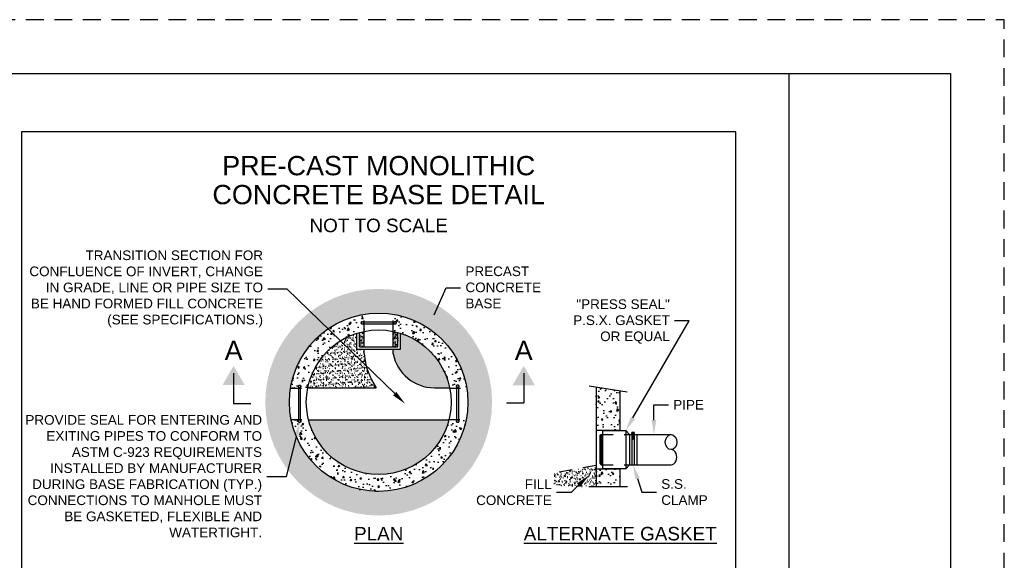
# Paper-space layout 'UM_01' of a CAD drawing. Header units: feet. Extents: x -2.3 to 50.9, y -37.3 to 22.
# Tile 26 of 26: x 24.9 to 34, y 17 to 22. Entities that reach past the tile are written whole.
import ezdxf
from ezdxf import colors
from ezdxf.entities.mleader import LeaderData, LeaderLine
from ezdxf.enums import TextEntityAlignment as Align
from ezdxf.math import Vec2, Vec3

# ---------------------------------------------------------------- set-up
doc = ezdxf.new("R2010")
doc.units = ezdxf.units.FT
doc.header["$MEASUREMENT"] = 0
doc.linetypes.add('HIDDEN2', pattern=[0.1875, 0.125, -0.0625])
doc.linetypes.add('OhDOT_USTN3', pattern=[0.22, 0.165, -0.055])
for name, color, linetype in [('BD_P_Stairs', 97, 'Continuous'), ('BD_P_Steel_Det', 1, 'Continuous'), ('BREAK', 1, 'BREAKLINE'), ('PS_P_Equipment', 4, 'Continuous'), ('PS_P_Hatch', 9, 'Continuous'), ('PS_P_Object', 92, 'Continuous'), ('PS_P_Object_Hidden', 92, 'HIDDEN2'), ('SH_Border', 7, 'Continuous'), ('SH_Cut_Line', 7, 'OhDOT_USTN3'), ('SH_Data', 7, 'Continuous'), ('SH_TextH', 4, 'Continuous'), ('SH_TextM', 7, 'Continuous'), ('XS_X_Ground_Line', 43, 'HIDDEN2')]:
    doc.layers.add(name, color=color, linetype=linetype)
doc.layers.add('SH_Half', color=8, linetype='Continuous', plot=False)
doc.styles.add('30-LT', font='font30')
doc.styles.get("Standard").update_dxf_attribs({"font": 'arial.ttf'})
doc.linetypes.add('BREAKLINE', pattern='A,1.75,["l",30-LT,S=0.2,R=-30,X=-0.032,Y=0.0182],-0.349,["l",30-LT,S=0.4,R=30,X=-0.0627,Y=-0.2384],-5e-05,["l",30-LT,S=0.2,R=-30,X=-0.0314,Y=-0.1839],-0.116', length=2.21505)
pattern_1 = [(37.5, (24.381203, 11.31895), (-0.00141194, 0.04318794), [0, -0.03406937, 0, -0.0381039, 0, -0.03642285]), (7.5, (24.381203, 11.31895), (0.03966788, 0.06325575), [0, -0.01837953, 0, -0.03070726, 0, -0.01176738]), (327.5, (24.353634, 11.31895), (0.06980056, 0.00012684), [0, -0.01120703, 0, -0.0403453, 0, -0.05267304]), (317.5, (24.353634, 11.31895), (0.0673795, 0.01967227), [0, -0.00560351, 0, -0.02644859, 0, -0.03025898])]
pattern_2 = [(80, (24.3812, 11.19515), (0.146261, 0.0682027), [0.0168105, -0.184916]), (25, (24.3812, 11.19515), (-0.1112316, 0.1304592), [0.0134484, -0.1479328]), (130.4514, (24.39339, 11.20084), (0.0350294, 0.1986618), [0.0142868, -0.1571544]), (76.1842, (24.35879, 11.23397), (0.2257135, 0.087477), [0.025216, -0.277374]), (126.6356, (24.3776, 11.24126), (0.072259, 0.2938354), [0.02143, -0.235732]), (21.1842, (24.3588, 11.23397), (0.072259, 0.2938354), [0.0201727, -0.221899]), (51, (24.3838, 11.23548), (0.1609881, -0.0112574), [0.0168105, -0.184916]), (356, (24.3838, 11.23548), (-0.0340375, 0.1680283), [0.0134484, -0.1479328]), (101.4514, (24.39722, 11.23454), (0.1269506, 0.156771), [0.0142868, -0.1571544]), (67.5, (24.381203, 11.19515), (-0.03494714, 0.06598126), [0, -0.1461397, 0, -0.1501742, 0, -0.1484931]), (37.5, (24.3812, 11.19515), (0.006863, 0.1060421), [0, -0.0856217, 0, -0.14277755, 0, -0.0565955]), (357.5, (24.337917, 11.17016), (0.10614877, 0.05544748), [0, -0.05603515, 0, -0.1748297, 0, -0.2319855]), (347.5, (24.31851, 11.15895), (0.1019843, 0.0847894), [0, -0.0728457, 0, -0.1161048, 0, -0.1647433])]

psp = doc.layouts.new('UM_01')

# ---------------------------------------------------------------- hatches: boundary and pattern name
at = {"layer": 'PS_P_Hatch'}
h = psp.add_hatch(dxfattribs=at)
h.set_pattern_fill('GRAVEL', color=256, scale=0.11207, angle=30)
h.set_pattern_definition([(258.01279, (24.3950484, 11.456352), (-0.272129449, -1.321782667), [0.0150775, -1.4926741]), (214.96974, (24.391917, 11.441603), (1.1086335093, 0.7694774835), [0.0258734, -2.5614702]), (162.51045, (24.370715, 11.426774), (1.5869438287, -0.5072614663), [0.0182437, -1.8061285]), (297.27369, (24.346872, 11.3806563), (-1.0236472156, 1.9971495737), [0.0235614, -2.3325816]), (322.833654, (24.3576687, 11.359714), (-1.157700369, 0.884492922), [0.0231039, -2.2872844]), (27.27369, (24.37608, 11.3457565), (-1.9971495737, -1.0236472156), [0.0235614, -2.3325816]), (67.69424, (24.397022, 11.3565533), (-0.701372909, -1.6990141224), [0.0311588, -3.0847179]), (102.25533, (24.408848, 11.3853805), (-0.5533831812, 2.5274718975), [0.0294171, -2.9122947]), (151.429566, (24.402604, 11.414127), (-1.5049026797, 0.8134432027), [0.0236412, -2.3404842]), (205.23636, (24.381841, 11.425433), (1.123648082, 0.519330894), [0.0269901, -1.3225149]), (252.397438, (24.3574273, 11.413926), (-0.5482820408, -1.740034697), [0.0349041, -3.4555054]), (168.81407, (24.443517, 11.43516), (-1.01560093, 0.1900883), [0.0119132, -1.1794104]), (201.469234, (24.4318305, 11.4374716), (1.3737946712, 0.5343454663), [0.0226648, -2.2438167]), (255, (24.41074, 11.42918), (0.05603515, -0.0970557), [0.0158491, -0.1426422]), (233.19859, (24.39722, 11.4369), (0.373208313, 0.474287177), [0.008535, -0.8449669]), (321.8014, (24.392107, 11.430066), (-0.26516116, 0.235132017), [0.0120703, -0.5914467]), (60.96376, (24.401593, 11.422602), (0.17909687, 0.362216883), [0.0196043, -0.6338721]), (191.56505, (24.41111, 11.439742), (0.25014659, 0.01501457), [0.0141759, -0.3402215]), (46.38954, (24.335815, 11.397566), (0.802451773, 0.8515186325), [0.0198589, -1.9660318]), (100.34618, (24.349513, 11.411945), (0.22816373, -1.291753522), [0.0166605, -1.6493842]), (323.19859, (24.399901, 11.459154), (-0.474287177, 0.373208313), [0.01707, -0.836432]), (13.61046, (24.4135695, 11.448928), (-1.138662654, -0.2691843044), [0.0198589, -1.9660318]), (9.44395, (24.370557, 11.337391), (-0.5973489, -0.086064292), [0.0191506, -0.9383784]), (324.77514, (24.389448, 11.340534), (-1.101665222, 0.7874372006), [0.016046, -1.5885564]), (96.80141, (24.456907, 11.362658), (-0.086064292, 0.5973489), [0.01707, -0.836432]), (47.354025, (24.4548853, 11.379608), (-1.03758379, -1.1166797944), [0.0187865, -1.859854]), (99.44395, (24.40935, 11.335201), (0.086064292, -0.5973489), [0.0095753, -0.9479537]), (131.30993, (24.451084, 11.359296), (-0.32119631, 0.33218774), [0.0057145, -0.5657342]), (195.96376, (24.44731, 11.363589), (0.34720231, 0.07104972), [0.0231039, -0.4389738]), (216.009006, (24.4250984, 11.3572343), (0.9145220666, 0.6574071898), [0.021411, -2.1196889]), (333.69007, (24.406636, 11.413867), (-0.20912602, 0.1380763), [0.016163, -0.3879122]), (23.157227, (24.421125, 11.4067033), (1.7620175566, 0.7584860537), [0.0282186, -2.7936393]), (90.9454, (24.44707, 11.4178), (0.004023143, -0.903530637), [0.0115383, -1.142296]), (120, (24.44688, 11.42934), (-0.1530909, 0.0410206), [0.0067242, -0.1053461]), (150.25644, (24.421476, 11.359025), (0.780468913, -0.455249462), [0.0155693, -1.541361]), (78.01279, (24.407958, 11.3667495), (0.272129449, 1.321782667), [0.030155, -1.4775966]), (30, (24.41422, 11.39625), (0.0410206, 0.1530909), [0.0291383, -0.082932]), (355.30485, (24.4394556, 11.410816), (1.3628032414, -0.119038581), [0.0177199, -1.754267]), (284.0546, (24.457116, 11.409366), (0.127084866, -0.444258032), [0.0163177, -0.7995664]), (237.645975, (24.4610787, 11.3935365), (-1.283707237, -2.0352250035), [0.0265679, -2.6302309]), (205.42608, (24.446861, 11.371093), (-1.3177595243, -0.6314011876), [0.0281071, -2.7826015])])
h.paths.add_polyline_path([(27.134, 18.4437, 1), (29.241, 18.4437, 1)])
h.paths.add_polyline_path([(29.0168, 18.4437, -1), (27.3582, 18.4437, -1)], flags=16)
h.paths.add_polyline_path([(28.8469, 18.5755), (28.9126, 18.5755), (28.9126, 18.5859, -0.618034), (28.9216, 18.6038, -0.618034), (28.9306, 18.5859), (28.9306, 18.2736, -0.618034), (28.9216, 18.2556, -0.618034), (28.9126, 18.2736), (28.9126, 18.2841), (28.8407, 18.2841, -0.785098), (27.5343, 18.2841), (27.4624, 18.2841), (27.4624, 18.2732, -0.618034), (27.4534, 18.2553, -0.618034), (27.4444, 18.2732), (27.4444, 18.5834, -0.618034), (27.4534, 18.6013, -0.618034), (27.4624, 18.5834), (27.4624, 18.5755), (27.5281, 18.5755, -0.301727), (28.053, 19.1025), (28.053, 19.1733), (28.0422, 19.1733, -0.618034), (28.0243, 19.1823, -0.618034), (28.0422, 19.1912), (28.3326, 19.1912, -0.618034), (28.3505, 19.1823, -0.618034), (28.3326, 19.1733), (28.322, 19.1733), (28.322, 19.1025, -0.301727)], flags=0)
h = psp.add_hatch(dxfattribs=at)
h.set_pattern_fill('AR-SAND', scale=0.022414)
h.set_pattern_definition(pattern_1)
h.paths.add_polyline_path([(28.322, 19.262), (28.322, 19.1912), (28.3326, 19.1912, -0.618034), (28.3505, 19.1823, -0.618034), (28.3326, 19.1733), (28.322, 19.1733), (28.322, 19.1025), (28.322, 18.9592), (28.053, 18.9592), (28.053, 19.1025), (28.053, 19.1733), (28.0422, 19.1733, -0.618034), (28.0243, 19.1823, -0.618034), (28.0422, 19.1912), (28.053, 19.1912), (28.053, 19.262, 0.322622), (27.3687, 18.5755), (27.4444, 18.5755), (27.4444, 18.5834, -0.618034), (27.4534, 18.6013, -0.618034), (27.4624, 18.5834), (27.4624, 18.2732, -0.618034), (27.4534, 18.2553, -0.618034), (27.4444, 18.2732), (27.4444, 18.2841), (27.3737, 18.2841, 0.822948), (29.0013, 18.2841), (28.9306, 18.2841), (28.9306, 18.2736, -0.618034), (28.9216, 18.2556, -0.618034), (28.9126, 18.2736), (28.9126, 18.5859, -0.618034), (28.9216, 18.6038, -0.618034), (28.9306, 18.5859), (28.9306, 18.5755), (29.0063, 18.5755, 0.322622)])
h.paths.add_polyline_path([(28.053, 18.892), (28.053, 18.9368), (27.9858, 18.9368), (27.9858, 19.0851, 0.272657), (27.5287, 18.5782), (28.1654, 18.5782, -0.134308)], flags=16)
h.paths.add_polyline_path([(28.84, 18.2813), (27.535, 18.2813, 0.781663)], flags=0)
h.paths.add_polyline_path([(28.8463, 18.5782), (28.7038, 18.5782, -0.358173), (28.322, 18.892), (28.322, 18.9368), (28.053, 18.9368), (28.053, 18.892, 0.134308), (28.1654, 18.5782), (27.5287, 18.5782, 0.050382), (27.5151, 18.4437, 0.061045), (27.535, 18.2813), (28.84, 18.2813, 0.061045), (28.8599, 18.4437, 0.050382)], flags=16)
h.paths.add_polyline_path([(28.322, 19.262), (28.322, 19.1912), (28.3326, 19.1912, -0.618034), (28.3505, 19.1823, -0.618034), (28.3326, 19.1733), (28.322, 19.1733), (28.322, 19.1025, -0.301727), (28.8469, 18.5755), (28.9126, 18.5755), (28.9126, 18.5859, -0.618034), (28.9216, 18.6038, -0.618034), (28.9306, 18.5859), (28.9306, 18.5755), (29.0063, 18.5755, 0.322622)], flags=17)
h.paths.add_polyline_path([(28.053, 19.1733), (28.0422, 19.1733, -0.618034), (28.0243, 19.1823, -0.618034), (28.0422, 19.1912), (28.053, 19.1912), (28.053, 19.262, 0.322622), (27.3687, 18.5755), (27.4444, 18.5755), (27.4444, 18.5834, -0.618034), (27.4534, 18.6013, -0.618034), (27.4624, 18.5834), (27.4624, 18.5755), (27.5281, 18.5755, -0.273753), (27.9858, 19.0851, -0.025839), (28.053, 19.1025)], flags=17)
h.paths.add_polyline_path([(27.5343, 18.2841), (27.4624, 18.2841), (27.4624, 18.2732, -0.618034), (27.4534, 18.2553, -0.618034), (27.4444, 18.2732), (27.4444, 18.2841), (27.3737, 18.2841, 0.822948), (29.0013, 18.2841), (28.9306, 18.2841), (28.9306, 18.2736, -0.618034), (28.9216, 18.2556, -0.618034), (28.9126, 18.2736), (28.9126, 18.2841), (28.8407, 18.2841, -0.785098)], flags=16)
h.paths.add_polyline_path([(28.9126, 18.5755), (28.8469, 18.5755, -0.049359), (28.8599, 18.4437, -0.059977), (28.8407, 18.2841), (28.9126, 18.2841)], flags=17)
h.paths.add_polyline_path([(27.5151, 18.4437, -0.049359), (27.5281, 18.5755), (27.4624, 18.5755), (27.4624, 18.2841), (27.5343, 18.2841, -0.059977)], flags=16)
h.paths.add_polyline_path([(28.3892, 19.0851, 0.00869), (28.3668, 19.0918), (28.3668, 18.9592), (28.0256, 18.9592), (28.0082, 18.9592), (28.0082, 19.0918, 0.00869), (27.9858, 19.0851), (27.9858, 18.9368), (28.053, 18.9368), (28.322, 18.9368), (28.3892, 18.9368)], flags=16)
h = psp.add_hatch(dxfattribs=at)
h.set_pattern_fill('AR-CONC', color=256, scale=0.022414, angle=30)
h.set_pattern_definition([(80, (24.3812, 11.31895), (0.146261, 0.0682027), [0.0168105, -0.184916]), (25, (24.3812, 11.31895), (-0.1112316, 0.1304592), [0.0134484, -0.1479328]), (130.4514, (24.39339, 11.32463), (0.0350294, 0.1986618), [0.0142868, -0.1571544]), (76.1842, (24.35879, 11.35777), (0.2257135, 0.087477), [0.025216, -0.277374]), (126.6356, (24.3776, 11.36506), (0.072259, 0.2938354), [0.02143, -0.235732]), (21.1842, (24.3588, 11.35777), (0.072259, 0.2938354), [0.0201727, -0.221899]), (51, (24.3838, 11.35927), (0.1609881, -0.0112574), [0.0168105, -0.184916]), (356, (24.3838, 11.35927), (-0.0340375, 0.1680283), [0.0134484, -0.1479328]), (101.4514, (24.39722, 11.35834), (0.1269506, 0.156771), [0.0142868, -0.1571544]), (67.5, (24.381203, 11.31895), (-0.03494714, 0.06598126), [0, -0.1461397, 0, -0.1501742, 0, -0.1484931]), (37.5, (24.3812, 11.31895), (0.006863, 0.1060421), [0, -0.0856217, 0, -0.14277755, 0, -0.0565955]), (357.5, (24.337917, 11.29396), (0.10614877, 0.05544748), [0, -0.0560351, 0, -0.1748297, 0, -0.2319855]), (347.5, (24.31851, 11.28275), (0.1019843, 0.0847894), [0, -0.0728457, 0, -0.1161048, 0, -0.1647433])])
h.paths.add_polyline_path([(28.322, 19.262), (28.322, 19.1912), (28.3326, 19.1912, -0.618034), (28.3505, 19.1823, -0.618034), (28.3326, 19.1733), (28.322, 19.1733), (28.322, 19.1025, -0.301727), (28.8469, 18.5755), (28.9126, 18.5755), (28.9126, 18.5859, -0.618034), (28.9216, 18.6038, -0.618034), (28.9306, 18.5859), (28.9306, 18.5755), (29.0063, 18.5755, 0.322622)])
h.paths.add_polyline_path([(29.0013, 18.2841), (28.9306, 18.2841), (28.9306, 18.2736, -0.618034), (28.9216, 18.2556, -0.618034), (28.9126, 18.2736), (28.9126, 18.2841), (28.8407, 18.2841, -0.785098), (27.5343, 18.2841), (27.4624, 18.2841), (27.4624, 18.2732, -0.618034), (27.4534, 18.2553, -0.618034), (27.4444, 18.2732), (27.4444, 18.2841), (27.3737, 18.2841, 0.822948)])
h.paths.add_polyline_path([(28.053, 19.1025), (28.053, 19.1733), (28.0422, 19.1733, -0.618034), (28.0243, 19.1823, -0.618034), (28.0422, 19.1912), (28.053, 19.1912), (28.053, 19.262, 0.322622), (27.3687, 18.5755), (27.4444, 18.5755), (27.4444, 18.5834, -0.618034), (27.4534, 18.6013, -0.618034), (27.4624, 18.5834), (27.4624, 18.5755), (27.5281, 18.5755, -0.301727)])
h = psp.add_hatch(dxfattribs=at)
h.set_pattern_fill('AR-SAND', scale=0.022414)
h.set_pattern_definition(pattern_1)
h.paths.add_polyline_path([(28.053, 18.892), (28.053, 18.9368), (27.9858, 18.9368), (27.9858, 19.0851, 0.272657), (27.5287, 18.5782), (28.1654, 18.5782, -0.134308)])
h = psp.add_hatch(dxfattribs=at)
h.set_pattern_fill('AR-SAND', color=256, scale=0.022414)
h.set_pattern_definition(pattern_1)
h.paths.add_polyline_path([(28.053, 19.1025, 0.017145), (28.0082, 19.0918), (28.0082, 18.9592), (28.0256, 18.9592), (28.053, 18.9592)])
h = psp.add_hatch(dxfattribs=at)
h.set_pattern_fill('AR-SAND', color=256, scale=0.022414)
h.set_pattern_definition(pattern_1)
h.paths.add_polyline_path([(28.3668, 19.0918, 0.017145), (28.322, 19.1025), (28.322, 18.9592), (28.3668, 18.9592)])
h = psp.add_hatch(dxfattribs=at)
h.set_pattern_fill('AR-CONC', color=256, scale=0.022414, angle=30)
h.set_pattern_definition(pattern_2)
h.paths.add_polyline_path([(30.4313, 18.5493), (30.2078, 18.5857), (30.2078, 18.1831), (30.4313, 18.1831)])
h = psp.add_hatch(dxfattribs=at)
h.set_pattern_fill('AR-SAND', scale=0.022414, angle=30)
h.set_pattern_definition([(67.5, (24.381203, 11.195152), (-0.02281674, 0.03669589), [0, -0.03406937, 0, -0.0381039, 0, -0.03642285]), (37.5, (24.381203, 11.19515), (0.0027255, 0.07461502), [0, -0.01837953, 0, -0.03070726, 0, -0.01176738]), (357.5, (24.357328, 11.181367), (0.06038564, 0.03501013), [0, -0.01120703, 0, -0.0403453, 0, -0.05267304]), (347.5, (24.35733, 11.18137), (0.04851622, 0.05072644), [0, -0.00560351, 0, -0.02644859, 0, -0.03025898])])
h.paths.add_polyline_path([(30.2078, 17.8556), (29.8165, 17.7857), (29.8142, 17.6592), (30.1402, 17.6592), (30.2078, 17.6592)])
h = psp.add_hatch(dxfattribs=at)
h.set_pattern_fill('AR-CONC', color=256, scale=0.022414, angle=30)
h.set_pattern_definition(pattern_2)
h.paths.add_polyline_path([(30.4313, 17.8234), (30.2078, 17.8234), (30.2078, 17.6592), (30.4313, 17.6592)])

# ---------------------------------------------------------------- linework, layer by layer
psp.add_lwpolyline([(1.5, 21.5), (32, 21.5)])
at = {"layer": 'BD_P_Stairs'}
for p, q in [((27.9858, 18.9368), (27.9858, 19.0851)), ((28.0082, 18.9592), (28.0082, 19.0918)), ((28.3668, 18.9592), (28.3668, 19.0918)), ((28.3892, 18.9368), (28.3892, 19.0851)), ((27.9858, 18.9368), (28.3892, 18.9368)), ((28.0082, 18.9592), (28.0256, 18.9592)), ((28.0256, 18.9592), (28.3668, 18.9592))]:
    psp.add_line(p, q, dxfattribs=at)
at = {"layer": 'BD_P_Steel_Det'}
for p, q in [((28.0422, 19.1912), (28.3326, 19.1912)), ((28.0422, 19.1733), (28.3326, 19.1733)), ((27.4444, 18.2732), (27.4444, 18.5834)), ((27.4624, 18.2732), (27.4624, 18.5834)), ((28.9126, 18.2736), (28.9126, 18.5859)), ((28.9306, 18.2736), (28.9306, 18.5859)), ((30.538, 18.158), (30.5623, 18.158)), ((30.538, 18.1561), (30.538, 17.8622)), ((30.538, 18.1542), (30.5623, 18.1542)), ((30.5403, 18.1346), (30.5591, 18.141)), ((30.5403, 18.1284), (30.5591, 18.1347)), ((30.5403, 18.1221), (30.5591, 18.1284)), ((30.5403, 18.1158), (30.5591, 18.1221)), ((30.5403, 18.1095), (30.5591, 18.1158)), ((30.5623, 18.1561), (30.5623, 17.8622)), ((30.5403, 18.1033), (30.5591, 18.1096)), ((30.5403, 18.097), (30.5591, 18.1033)), ((30.538, 17.8622), (30.5623, 17.8622))]:
    psp.add_line(p, q, dxfattribs=at)
at = {"layer": 'BD_P_Steel_Det', "const_width": 0.0134}
for points in [[(28.0243, 19.1823, 1), (28.0467, 19.1823, 1)], [(28.3281, 19.1823, 1), (28.3505, 19.1823, 1)], [(27.4534, 18.5789, 1), (27.4534, 18.6013, 1)], [(28.9216, 18.5814, 1), (28.9216, 18.6038, 1)], [(27.4534, 18.2553, 1), (27.4534, 18.2777, 1)], [(28.9216, 18.2556, 1), (28.9216, 18.2781, 1)]]:
    psp.add_lwpolyline(points, format="xyb", close=True, dxfattribs=at)
at = {"layer": 'BD_P_Steel_Det'}
psp.add_circle((30.5502, 18.1561), 0.0122, dxfattribs=at)
at = {"layer": 'BREAK', "ltscale": 0.18}
for p, q in [((30.1425, 18.5963), (30.4965, 18.5387)), ((30.1402, 17.6592), (30.4988, 17.6592))]:
    psp.add_line(p, q, dxfattribs=at)
at = {"layer": 'PS_P_Equipment', "color": 150}
for p, q in [((30.2669, 18.1808), (30.2669, 17.8622)), ((30.2669, 18.1808), (30.4825, 18.1808)), ((30.4825, 18.1808), (30.518, 18.1432)), ((30.4825, 18.1808), (30.4825, 17.8622)), ((30.5178, 18.1433), (30.5178, 17.8622)), ((30.2669, 17.8622), (30.2669, 17.8246)), ((30.4825, 17.8246), (30.518, 17.8622)), ((30.4825, 17.8622), (30.4825, 17.8246)), ((30.4825, 17.8246), (30.2669, 17.8246))]:
    psp.add_line(p, q, dxfattribs=at)
at = {"layer": 'PS_P_Object'}
for p, q in [((28.053, 18.9592), (28.053, 19.1025)), ((28.322, 18.9592), (28.322, 19.1025)), ((28.053, 18.892), (28.053, 18.9368)), ((28.322, 18.892), (28.322, 18.9368)), ((27.5287, 18.5782), (28.1654, 18.5782)), ((28.7047, 18.5782), (28.8463, 18.5782)), ((30.2078, 18.5857), (30.2078, 17.6592)), ((30.4313, 18.1808), (30.4313, 18.5493)), ((27.535, 18.2813), (28.84, 18.2813)), ((30.2078, 18.1831), (30.4313, 18.1831)), ((30.2413, 18.1289), (30.2544, 18.1432)), ((30.2413, 18.1289), (30.2413, 17.8765)), ((30.2544, 18.1432), (30.2544, 17.8622)), ((30.2544, 18.1432), (30.2669, 18.1432)), ((30.518, 18.1432), (30.5863, 18.1432)), ((30.5863, 18.1433), (30.5863, 17.8622)), ((30.5863, 18.1432), (30.9038, 18.1432)), ((30.2413, 17.8765), (30.2544, 17.8622)), ((30.2544, 17.8622), (30.2669, 17.8622)), ((30.518, 17.8622), (30.5863, 17.8622)), ((30.5863, 17.8622), (30.9033, 17.8622)), ((30.2078, 17.8234), (30.4313, 17.8234)), ((30.4313, 17.6592), (30.4313, 17.8246))]:
    psp.add_line(p, q, dxfattribs=at)
for radius in [0.8293, 0.6724]:
    psp.add_circle((28.1875, 18.4437), radius, dxfattribs=at)
for centre, radius, start, end in [((28.6828, 18.9405), 0.6316, 184.40713, 215.0052), ((28.7038, 18.9674), 0.3892, 191.17543, 270.12035)]:
    psp.add_arc(centre, radius, start, end, dxfattribs=at)
psp.add_ellipse((30.9038, 18.0731), major_axis=(0, 0.0701), ratio=0.759776, dxfattribs=at)
psp.add_ellipse((30.9038, 17.9329), major_axis=(0, 0.0701), ratio=0.759776, start_param=3.133222, end_param=6.283185, dxfattribs=at)
at = {"layer": 'PS_P_Object_Hidden', "ltscale": 0.25}
for p, q in [((28.053, 19.1025), (28.053, 19.262)), ((28.322, 19.1025), (28.322, 19.262)), ((27.3692, 18.5755), (27.5287, 18.5755)), ((28.8463, 18.5755), (29.0058, 18.5755)), ((27.3732, 18.2841), (27.5336, 18.2841)), ((28.8414, 18.2841), (29.0018, 18.2841))]:
    psp.add_line(p, q, dxfattribs=at)
at = {"layer": 'PS_P_Object_Hidden', "ltscale": 0.5}
for p, q in [((30.2669, 18.1432), (30.5178, 18.1433)), ((30.2669, 17.8622), (30.518, 17.8622))]:
    psp.add_line(p, q, dxfattribs=at)
at = {"layer": 'SH_Border', "linetype": 'Continuous', "flags": 128}
psp.add_lwpolyline([(0.5, 21.5), (33.5, 21.5), (33.5, 0.5), (0.5, 0.5), (0.5, 21.5)], close=True, dxfattribs=at)
at = {"layer": 'SH_Cut_Line', "color": 7, "linetype": 'OhDOT_USTN3', "flags": 128}
psp.add_lwpolyline([(0, 0), (34, 0), (34, 22), (0, 22), (0, 0)], close=True, dxfattribs=at)
at = {"layer": 'SH_Data'}
psp.add_lwpolyline([(32, 0.5), (32, 21.5)], dxfattribs=at)
at = {"layer": 'SH_Half'}
psp.add_lwpolyline([(24.8702, 11.543), (31.5048, 11.543), (31.5048, 20.957), (24.8702, 20.957)], close=True, dxfattribs=at)
at = {"layer": 'SH_TextH'}
for p, q in [((26.8399, 18.7133), (26.8399, 18.433)), ((29.5352, 18.7129), (29.5352, 18.4377)), ((26.8399, 18.433), (26.9996, 18.433)), ((29.3754, 18.4377), (29.5352, 18.4377))]:
    psp.add_line(p, q, dxfattribs=at)
for points in [[(26.8396, 18.7817), (26.9431, 18.6024), (26.7361, 18.6024)], [(29.5349, 18.7813), (29.6384, 18.602), (29.4314, 18.602)]]:
    psp.add_solid(points, dxfattribs=at)
at = {"layer": 'XS_X_Ground_Line'}
psp.add_line((30.2078, 17.8556), (29.8165, 17.7857), dxfattribs=at)

# ---------------------------------------------------------------- texts
at = {"layer": 'SH_TextH'}
for s, p in [('PRE-CAST MONOLITHIC', (28.1875, 20.7328)), ('CONCRETE BASE DETAIL', (28.1875, 20.4638))]:
    psp.add_text(s, height=0.179312, dxfattribs=at).set_placement(p, align=Align.TOP_CENTER)
for s, height, p in [('A', 0.1793, (26.8396, 18.7817)), ('A', 0.1793, (29.5349, 18.7813)), ('%%UPLAN', 0.12552, (28.1875, 17.1213)), ('%%UALTERNATE GASKET', 0.125519, (30.4313, 17.1213))]:
    psp.add_text(s, height=height, dxfattribs=at).set_placement(p, align=Align.BOTTOM_CENTER)
at = {"layer": 'SH_TextM'}
psp.add_text('NOT TO SCALE', height=0.125519, dxfattribs=at).set_placement((28.1875, 20.1501), align=Align.TOP_CENTER)

# ---------------------------------------------------------------- leaders
ml = psp.add_multileader_mtext('Standard', dxfattribs=at)
ml.set_content('TRANSITION SECTION FOR CONFLUENCE OF INVERT, CHANGE IN GRADE, LINE OR PIPE SIZE TO BE HAND FORMED FILL CONCRETE (SEE SPECIFICATIONS.)', color=256)
ml.set_leader_properties(color=9)
ml.build(insert=Vec2(0, 0))
ml.multileader.update_dxf_attribs({"text_left_attachment_type": 2, "text_right_attachment_type": 2, "dogleg_length": 0.15, "arrow_head_size": 0.1345})
ctx = ml.context
ctx.base_point, ctx.char_height, ctx.arrow_head_size, ctx.landing_gap_size, ctx.plane_origin = Vec3(24.9097, 19.4937), 0.0896562, 0.1345, 0.0448, Vec3(26.25, 19.0716)
ctx.left_attachment, ctx.right_attachment, ctx.text_align_type = 2, 2, 2
notes = []
notes.append((ctx, [(1, (1, 1, 0), (27.3369, 19.4937), (-1, 0), 0.1793, [(0, [(28.4326, 18.4297)], 0, [])])]))
ctx.mtext.insert, ctx.mtext.width, ctx.mtext.alignment, ctx.mtext.flow_direction = Vec3(27.1128, 19.8545), 2.191235, 3, 5
ml = psp.add_multileader_mtext('Standard', dxfattribs=at)
ml.set_content('PRECAST CONCRETE BASE', color=256)
ml.set_leader_properties(color=9)
ml.build(insert=Vec2(0, 0))
ml.multileader.update_dxf_attribs({"text_left_attachment_type": 2, "text_right_attachment_type": 2, "dogleg_length": 0.15, "arrow_head_size": 0.1345})
ctx = ml.context
ctx.base_point, ctx.char_height, ctx.arrow_head_size, ctx.landing_gap_size, ctx.plane_origin = Vec3(28.9487, 19.5085), 0.089656, 0.1345, 0.0448, Vec3(28.6481, 19.1333)
ctx.left_attachment, ctx.right_attachment = 2, 2
notes.append((ctx, [(0, (1, 1, 0), (28.8142, 19.5085), (1, 0), 0.1345, [(0, [(28.6481, 19.1333)], 0, [])])]))
ctx.mtext.insert, ctx.mtext.width, ctx.mtext.flow_direction = Vec3(28.9935, 19.7059), 0.641792, 5
ml = psp.add_multileader_mtext('Standard', dxfattribs=at)
ml.set_content('"PRESS SEAL"\\PP.S.X. GASKET \\POR EQUAL', color=256)
ml.set_leader_properties(color=9)
ml.build(insert=Vec2(0, 0))
ml.multileader.update_dxf_attribs({"text_left_attachment_type": 2, "text_right_attachment_type": 2, "dogleg_length": 0.15, "arrow_head_size": 0.1345})
ctx = ml.context
ctx.base_point, ctx.char_height, ctx.arrow_head_size, ctx.landing_gap_size, ctx.plane_origin = Vec3(29.9619, 19.2003), 0.089656, 0.1345, 0.0448, Vec3(29.6748, 18.6503)
ctx.left_attachment, ctx.right_attachment, ctx.text_align_type = 2, 2, 2
notes.append((ctx, [(1, (1, 1, 0), (31.0718, 19.2003), (-1, 0), 0.1345, [(0, [(30.4825, 18.1808)], 0, [])])]))
ctx.mtext.insert, ctx.mtext.width, ctx.mtext.alignment, ctx.mtext.flow_direction = Vec3(30.8925, 19.4003), 1.08447, 3, 5
ml = psp.add_multileader_mtext('Standard', dxfattribs=at)
ml.set_content('PIPE', color=256)
ml.set_leader_properties(color=9)
ml.build(insert=Vec2(0, 0))
ml.multileader.update_dxf_attribs({"text_left_attachment_type": 2, "text_right_attachment_type": 2, "dogleg_length": 0.15, "arrow_head_size": 0.1345})
ctx = ml.context
ctx.base_point, ctx.char_height, ctx.arrow_head_size, ctx.landing_gap_size, ctx.plane_origin = Vec3(30.8792, 18.4203), 0.08966, 0.1345, 0.0448, Vec3(30.7451, 18.1432)
ctx.left_attachment, ctx.right_attachment = 2, 2
notes.append((ctx, [(0, (1, 1, 0), (30.7447, 18.4203), (1, 0), 0.1345, [(0, [(30.7451, 18.1432)], 0, [])])]))
ctx.mtext.insert, ctx.mtext.width, ctx.mtext.flow_direction = Vec3(30.924, 18.4651), 1.08447, 5
ml = psp.add_multileader_mtext('Standard', dxfattribs=at)
ml.set_content('PROVIDE SEAL FOR ENTERING AND EXITING PIPES TO CONFORM TO ASTM C-923 REQUIREMENTS INSTALLED BY MANUFACTURER DURING BASE FABRICATION (TYP.) CONNECTIONS TO MANHOLE MUST BE GASKETED, FLEXIBLE AND WATERTIGHT.', color=256)
ml.set_leader_properties(color=9)
ml.build(insert=Vec2(0, 0))
ml.multileader.update_dxf_attribs({"text_left_attachment_type": 2, "text_right_attachment_type": 2, "dogleg_length": 0.15, "arrow_head_size": 0.1345})
ctx = ml.context
ctx.base_point, ctx.char_height, ctx.arrow_head_size, ctx.landing_gap_size, ctx.plane_origin = Vec3(24.8763, 17.7493), 0.0896562, 0.1345, 0.0448, Vec3(25.8811, 17.4199)
ctx.left_attachment, ctx.right_attachment, ctx.text_align_type = 2, 2, 2
notes.append((ctx, [(1, (1, 1, 0), (27.3281, 17.7493), (-1, 0), 0.1793, [(0, [(27.4534, 18.2553)], 0, [])])]))
ctx.mtext.insert, ctx.mtext.width, ctx.mtext.alignment, ctx.mtext.flow_direction = Vec3(27.104, 18.3242), 2.305828, 3, 5
ml = psp.add_multileader_mtext('Standard', dxfattribs=at)
ml.set_content('S.S.\\PCLAMP', color=256)
ml.set_leader_properties(color=9)
ml.build(insert=Vec2(0, 0))
ml.multileader.update_dxf_attribs({"text_left_attachment_type": 2, "text_right_attachment_type": 2, "dogleg_length": 0.15, "arrow_head_size": 0.1345})
ctx = ml.context
ctx.base_point, ctx.char_height, ctx.arrow_head_size, ctx.landing_gap_size, ctx.plane_origin = Vec3(30.7679, 17.6064), 0.08966, 0.1345, 0.0448, Vec3(30.2792, 17.015)
ctx.left_attachment, ctx.right_attachment = 2, 2
notes.append((ctx, [(0, (1, 1, 0), (30.6334, 17.6064), (1, 0), 0.1345, [(0, [(30.5502, 17.8622)], 0, [])])]))
ctx.mtext.insert, ctx.mtext.width, ctx.mtext.flow_direction = Vec3(30.8127, 17.7282), 1.08447, 5
ml = psp.add_multileader_mtext('Standard', dxfattribs=at)
ml.set_content('FILL CONCRETE', color=256)
ml.set_leader_properties(color=9)
ml.build(insert=Vec2(0, 0))
ml.multileader.update_dxf_attribs({"text_left_attachment_type": 2, "text_right_attachment_type": 2, "dogleg_length": 0.15, "arrow_head_size": 0.1345})
ctx = ml.context
ctx.base_point, ctx.char_height, ctx.arrow_head_size, ctx.landing_gap_size, ctx.plane_origin = Vec3(29.0609, 17.6057), 0.089656, 0.1345, 0.0448, Vec3(28.7574, 17.0236)
ctx.left_attachment, ctx.right_attachment, ctx.text_align_type = 2, 2, 2
notes.append((ctx, [(1, (1, 1, 0), (29.9749, 17.6057), (-1, 0), 0.1345, [(0, [(30.1423, 17.7654)], 0, [])])]))
ctx.mtext.insert, ctx.mtext.width, ctx.mtext.alignment, ctx.mtext.flow_direction = Vec3(29.7956, 17.7268), 0.845809, 3, 5
for ctx, leaders in notes:
    for number, flags, end, landing, length, lines in leaders:
        leader = LeaderData()
        leader.index, (leader.has_last_leader_line, leader.has_dogleg_vector, leader.attachment_direction) = number, flags
        leader.last_leader_point, leader.dogleg_vector, leader.dogleg_length = Vec3(end), Vec3(landing), length
        for number, points, colour, breaks in lines:
            line = LeaderLine()
            line.index, line.vertices, line.color, line.breaks = number, Vec3.list(points), colors.encode_raw_color(colour), breaks
            leader.lines.append(line)
        ctx.leaders.append(leader)

doc.saveas('drawing.dxf')
